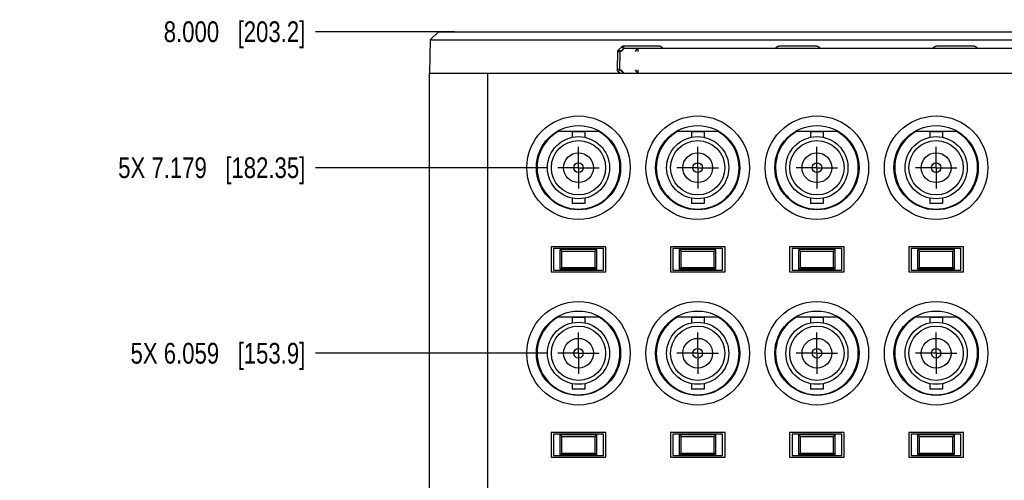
# Model space of a CAD drawing. Header units: inches. Extents: x 0 to 34, y 0 to 22.
# Tile 4 of 80: x 10.4 to 16.3, y 9.7 to 12.4. Entities that reach past the tile are written whole.
import ezdxf

# ---------------------------------------------------------------- set-up
doc = ezdxf.new("R2010")
doc.units = ezdxf.units.IN
doc.header["$LTSCALE"] = 1.87
doc.header["$MEASUREMENT"] = 0
doc.linetypes.add('CENTER', pattern=[0.6, 0.375, -0.075, 0.075, -0.075])
doc.layers.get('0').update_dxf_attribs({"linetype": 'CONTINUOUS'})
doc.layers.add('02___PRT_ALL_AXES', color=7, linetype='CONTINUOUS')
doc.layers.add('DIMENSIONS', color=7, linetype='CONTINUOUS')
doc.styles.get("Standard").update_dxf_attribs({"font": 'txt', "width": 0.8})
doc.dimstyles.new('DIMSTYLE_2', dxfattribs={"dimtxt": 0.125, "dimasz": 0.18, "dimexe": 0.18, "dimexo": 0.0625, "dimgap": 0.09, "dimtad": 0, "dimtih": 1, "dimtoh": 1, "dimdec": 3, "dimzin": 4, "dimdsep": 46, "dimtxsty": 'STANDARD', "dimblk": '_FILLED', "dimblk1": '_FILLED', "dimblk2": '_FILLED', "dimcen": 0.09, "dimadec": 0, "dimazin": 0, "dimtp": 0.01, "dimtm": 0.01, "dimtfac": 1, "dimtdec": 3, "dimtofl": 0, "dimtmove": 0, "dimatfit": 3, "dimldrblk": '_FILLED', "dimfxl": 1, "dimtolj": 1, "dimtzin": 4, "dimarcsym": 0})

# ---------------------------------------------------------------- blocks, each defined once
blk = doc.blocks.new('*D7')
at = {"layer": 'DIMENSIONS', "color": 2, "linetype": 'CONTINUOUS'}
blk.add_line((13.5644, 10.4244), (12.1645, 10.4244), dxfattribs=at)
at = {"layer": 'DIMENSIONS', "color": 2, "linetype": 'CONTINUOUS', "insert": (12.102, 10.4869), "char_height": 0.125, "width": 1.625, "attachment_point": 3, "line_spacing_factor": 0.9}
blk.add_mtext('5X 6.059{\\Ftxt.shx;\\W1.000000;\\H0.125000; }[153.9]', dxfattribs=at)
blk = doc.blocks.new('_FILLED')
at = {"color": 0, "linetype": 'BYBLOCK'}
blk.add_solid([(0, 0), (-1, 0.174), (-1, -0.174)], dxfattribs=at)
blk = doc.blocks.new('*D8')
at = {"layer": 'DIMENSIONS', "color": 2, "linetype": 'CONTINUOUS'}
blk.add_line((13.5644, 11.5444), (12.1645, 11.5444), dxfattribs=at)
at = {"layer": 'DIMENSIONS', "color": 2, "linetype": 'CONTINUOUS', "insert": (12.102, 11.6069), "char_height": 0.125, "width": 1.725, "attachment_point": 3, "line_spacing_factor": 0.9}
blk.add_mtext('5X 7.179{\\Ftxt.shx;\\W1.000000;\\H0.125000; }[182.35]', dxfattribs=at)
blk = doc.blocks.new('*D9')
at = {"layer": 'DIMENSIONS', "color": 2, "linetype": 'CONTINUOUS'}
blk.add_line((13.0029, 12.3654), (12.1645, 12.3654), dxfattribs=at)
at = {"layer": 'DIMENSIONS', "color": 2, "linetype": 'CONTINUOUS', "insert": (12.102, 12.4279), "char_height": 0.125, "width": 1.325, "attachment_point": 3, "line_spacing_factor": 0.9}
blk.add_mtext('8.000{\\Ftxt.shx;\\W1.000000;\\H0.125000; }[203.2]', dxfattribs=at)

msp = doc.modelspace()

# ---------------------------------------------------------------- linework, layer by layer
at = {"color": 7, "linetype": 'CONTINUOUS'}
for p, q in [((12.8554, 12.3154), (12.852, 12.1154)), ((12.9063, 12.3654), (12.8554, 12.3154)), ((12.8554, 12.3154), (20.1485, 12.3154)), ((12.9063, 12.3654), (20.0976, 12.3654)), ((13.9944, 12.2568), (14.013, 12.2751)), ((14.0051, 12.2462), (13.9944, 12.2568)), ((14.0051, 12.2462), (14.0237, 12.2645)), ((14.0218, 12.2626), (14.0051, 12.2462)), ((14.0122, 12.2462), (14.0253, 12.2645)), ((14.0237, 12.2645), (14.013, 12.2751)), ((14.0258, 12.2654), (14.0258, 12.2804)), ((14.0258, 12.2804), (14.2346, 12.2804)), ((14.0258, 12.2654), (18.9781, 12.2654)), ((14.0962, 12.2462), (14.1093, 12.2645)), ((14.1132, 12.2462), (14.1132, 12.2645)), ((14.9693, 12.2801), (15.1846, 12.2801)), ((15.9193, 12.2801), (16.1346, 12.2801)), ((13.9871, 12.1373), (13.9889, 12.2441)), ((14.0042, 12.2441), (13.9889, 12.2441)), ((14.0023, 12.1373), (14.0042, 12.2441)), ((14.0043, 12.2447), (14.0042, 12.2446)), ((14.0042, 12.2446), (14.0042, 12.2445)), ((14.0042, 12.2445), (14.0042, 12.2444)), ((14.0042, 12.2444), (14.0042, 12.2442)), ((14.0042, 12.2444), (14.0042, 12.2444)), ((14.0042, 12.2442), (14.0042, 12.2441)), ((14.0042, 12.2441), (14.0042, 12.2441)), ((14.0043, 12.2449), (14.0043, 12.2447)), ((14.0043, 12.2449), (14.0043, 12.2449)), ((14.0043, 12.2447), (14.0043, 12.2447)), ((14.0023, 12.1373), (13.9871, 12.1373)), ((14.0032, 12.1352), (13.9923, 12.1242)), ((14.0218, 12.1163), (14.0032, 12.1352)), ((14.0234, 12.1163), (14.0103, 12.1352)), ((14.1085, 12.1163), (14.0954, 12.1352)), ((14.1125, 12.1163), (14.1125, 12.1352)), ((12.852, 4.6154), (12.852, 12.1154)), ((12.852, 12.1154), (20.152, 12.1154)), ((13.202, 12.1154), (13.202, 4.6154)), ((14.001, 12.1154), (13.9923, 12.1242)), ((14.0218, 12.1163), (14.0209, 12.1154)), ((13.8743, 11.7624), (13.6296, 11.7624)), ((13.7135, 11.7606), (13.7135, 11.7279)), ((13.7905, 11.7606), (13.7135, 11.7606)), ((13.7905, 11.7606), (13.7905, 11.7279)), ((14.5943, 11.7624), (14.3496, 11.7624)), ((14.4335, 11.7606), (14.4335, 11.7279)), ((14.5105, 11.7606), (14.4335, 11.7606)), ((14.5105, 11.7606), (14.5105, 11.7279)), ((15.3143, 11.7624), (15.0696, 11.7624)), ((15.1535, 11.7606), (15.1535, 11.7279)), ((15.2305, 11.7606), (15.1535, 11.7606)), ((15.2305, 11.7606), (15.2305, 11.7279)), ((16.0343, 11.7624), (15.7896, 11.7624)), ((15.8735, 11.7606), (15.8735, 11.7279)), ((15.9505, 11.7606), (15.8735, 11.7606)), ((15.9505, 11.7606), (15.9505, 11.7279)), ((13.7135, 11.3609), (13.7135, 11.3281)), ((13.7905, 11.3609), (13.7905, 11.3281)), ((14.4335, 11.3609), (14.4335, 11.3281)), ((14.5105, 11.3609), (14.5105, 11.3281)), ((15.1535, 11.3609), (15.1535, 11.3281)), ((15.2305, 11.3609), (15.2305, 11.3281)), ((15.8735, 11.3609), (15.8735, 11.3281)), ((15.9505, 11.3609), (15.9505, 11.3281)), ((13.7905, 11.3281), (13.7135, 11.3281)), ((14.5105, 11.3281), (14.4335, 11.3281)), ((15.2305, 11.3281), (15.1535, 11.3281)), ((15.9505, 11.3281), (15.8735, 11.3281)), ((13.587, 11.0664), (13.587, 10.9164)), ((13.917, 11.0664), (13.587, 11.0664)), ((13.917, 10.9164), (13.917, 11.0664)), ((14.307, 11.0664), (14.307, 10.9164)), ((14.637, 11.0664), (14.307, 11.0664)), ((14.637, 10.9164), (14.637, 11.0664)), ((15.027, 11.0664), (15.027, 10.9164)), ((15.357, 11.0664), (15.027, 11.0664)), ((15.357, 10.9164), (15.357, 11.0664)), ((15.747, 11.0664), (15.747, 10.9164)), ((16.077, 11.0664), (15.747, 11.0664)), ((16.077, 10.9164), (16.077, 11.0664)), ((13.602, 11.0564), (13.602, 10.9264)), ((13.902, 11.0564), (13.602, 11.0564)), ((13.642, 10.9314), (13.642, 11.0514)), ((13.642, 11.0514), (13.652, 11.0414)), ((13.862, 11.0514), (13.642, 11.0514)), ((13.652, 10.9414), (13.652, 11.0414)), ((13.652, 11.0414), (13.852, 11.0414)), ((13.852, 11.0414), (13.862, 11.0514)), ((13.852, 10.9414), (13.852, 11.0414)), ((13.862, 10.9314), (13.862, 11.0514)), ((13.902, 10.9264), (13.902, 11.0564)), ((14.322, 11.0564), (14.322, 10.9264)), ((14.622, 11.0564), (14.322, 11.0564)), ((14.362, 10.9314), (14.362, 11.0514)), ((14.362, 11.0514), (14.372, 11.0414)), ((14.582, 11.0514), (14.362, 11.0514)), ((14.372, 10.9414), (14.372, 11.0414)), ((14.372, 11.0414), (14.572, 11.0414)), ((14.572, 11.0414), (14.582, 11.0514)), ((14.572, 10.9414), (14.572, 11.0414)), ((14.582, 10.9314), (14.582, 11.0514)), ((14.622, 10.9264), (14.622, 11.0564)), ((15.042, 11.0564), (15.042, 10.9264)), ((15.342, 11.0564), (15.042, 11.0564)), ((15.082, 10.9314), (15.082, 11.0514)), ((15.082, 11.0514), (15.092, 11.0414)), ((15.302, 11.0514), (15.082, 11.0514)), ((15.092, 10.9414), (15.092, 11.0414)), ((15.092, 11.0414), (15.292, 11.0414)), ((15.292, 11.0414), (15.302, 11.0514)), ((15.292, 10.9414), (15.292, 11.0414)), ((15.302, 10.9314), (15.302, 11.0514)), ((15.342, 10.9264), (15.342, 11.0564)), ((15.762, 11.0564), (15.762, 10.9264)), ((16.062, 11.0564), (15.762, 11.0564)), ((15.802, 10.9314), (15.802, 11.0514)), ((15.802, 11.0514), (15.812, 11.0414)), ((16.022, 11.0514), (15.802, 11.0514)), ((15.812, 10.9414), (15.812, 11.0414)), ((15.812, 11.0414), (16.012, 11.0414)), ((16.012, 11.0414), (16.022, 11.0514)), ((16.012, 10.9414), (16.012, 11.0414)), ((16.022, 10.9314), (16.022, 11.0514)), ((16.062, 10.9264), (16.062, 11.0564)), ((13.587, 10.9164), (13.917, 10.9164)), ((13.602, 10.9264), (13.902, 10.9264)), ((13.642, 10.9314), (13.652, 10.9414)), ((13.862, 10.9314), (13.642, 10.9314)), ((13.652, 10.9414), (13.852, 10.9414)), ((13.852, 10.9414), (13.862, 10.9314)), ((14.307, 10.9164), (14.637, 10.9164)), ((14.322, 10.9264), (14.622, 10.9264)), ((14.362, 10.9314), (14.372, 10.9414)), ((14.582, 10.9314), (14.362, 10.9314)), ((14.372, 10.9414), (14.572, 10.9414)), ((14.572, 10.9414), (14.582, 10.9314)), ((15.027, 10.9164), (15.357, 10.9164)), ((15.042, 10.9264), (15.342, 10.9264)), ((15.082, 10.9314), (15.092, 10.9414)), ((15.302, 10.9314), (15.082, 10.9314)), ((15.092, 10.9414), (15.292, 10.9414)), ((15.292, 10.9414), (15.302, 10.9314)), ((15.747, 10.9164), (16.077, 10.9164)), ((15.762, 10.9264), (16.062, 10.9264)), ((15.802, 10.9314), (15.812, 10.9414)), ((16.022, 10.9314), (15.802, 10.9314)), ((15.812, 10.9414), (16.012, 10.9414)), ((16.012, 10.9414), (16.022, 10.9314)), ((13.8743, 10.6424), (13.6296, 10.6424)), ((13.7135, 10.6406), (13.7135, 10.6079)), ((13.7905, 10.6406), (13.7135, 10.6406)), ((13.7905, 10.6406), (13.7905, 10.6079)), ((14.5943, 10.6424), (14.3496, 10.6424)), ((14.4335, 10.6406), (14.4335, 10.6079)), ((14.5105, 10.6406), (14.4335, 10.6406)), ((14.5105, 10.6406), (14.5105, 10.6079)), ((15.3143, 10.6424), (15.0696, 10.6424)), ((15.1535, 10.6406), (15.1535, 10.6079)), ((15.2305, 10.6406), (15.1535, 10.6406)), ((15.2305, 10.6406), (15.2305, 10.6079)), ((16.0343, 10.6424), (15.7896, 10.6424)), ((15.8735, 10.6406), (15.8735, 10.6079)), ((15.9505, 10.6406), (15.8735, 10.6406)), ((15.9505, 10.6406), (15.9505, 10.6079)), ((13.7135, 10.2409), (13.7135, 10.2081)), ((13.7905, 10.2409), (13.7905, 10.2081)), ((14.4335, 10.2409), (14.4335, 10.2081)), ((14.5105, 10.2409), (14.5105, 10.2081)), ((15.1535, 10.2409), (15.1535, 10.2081)), ((15.2305, 10.2409), (15.2305, 10.2081)), ((15.8735, 10.2409), (15.8735, 10.2081)), ((15.9505, 10.2409), (15.9505, 10.2081)), ((13.7905, 10.2081), (13.7135, 10.2081)), ((14.5105, 10.2081), (14.4335, 10.2081)), ((15.2305, 10.2081), (15.1535, 10.2081)), ((15.9505, 10.2081), (15.8735, 10.2081)), ((13.587, 9.9464), (13.587, 9.7964)), ((13.917, 9.9464), (13.587, 9.9464)), ((13.602, 9.9364), (13.602, 9.8064)), ((13.902, 9.9364), (13.602, 9.9364)), ((13.642, 9.8114), (13.642, 9.9314)), ((13.642, 9.9314), (13.652, 9.9214)), ((13.862, 9.9314), (13.642, 9.9314)), ((13.852, 9.9214), (13.862, 9.9314)), ((13.862, 9.8114), (13.862, 9.9314)), ((13.902, 9.8064), (13.902, 9.9364)), ((13.917, 9.7964), (13.917, 9.9464)), ((14.307, 9.9464), (14.307, 9.7964)), ((14.637, 9.9464), (14.307, 9.9464)), ((14.322, 9.9364), (14.322, 9.8064)), ((14.622, 9.9364), (14.322, 9.9364)), ((14.362, 9.8114), (14.362, 9.9314)), ((14.362, 9.9314), (14.372, 9.9214)), ((14.582, 9.9314), (14.362, 9.9314)), ((14.572, 9.9214), (14.582, 9.9314)), ((14.582, 9.8114), (14.582, 9.9314)), ((14.622, 9.8064), (14.622, 9.9364)), ((14.637, 9.7964), (14.637, 9.9464)), ((15.027, 9.9464), (15.027, 9.7964)), ((15.357, 9.9464), (15.027, 9.9464)), ((15.042, 9.9364), (15.042, 9.8064)), ((15.342, 9.9364), (15.042, 9.9364)), ((15.082, 9.8114), (15.082, 9.9314)), ((15.082, 9.9314), (15.092, 9.9214)), ((15.302, 9.9314), (15.082, 9.9314)), ((15.292, 9.9214), (15.302, 9.9314)), ((15.302, 9.8114), (15.302, 9.9314)), ((15.342, 9.8064), (15.342, 9.9364)), ((15.357, 9.7964), (15.357, 9.9464)), ((15.747, 9.9464), (15.747, 9.7964)), ((16.077, 9.9464), (15.747, 9.9464)), ((15.762, 9.9364), (15.762, 9.8064)), ((16.062, 9.9364), (15.762, 9.9364)), ((15.802, 9.8114), (15.802, 9.9314)), ((15.802, 9.9314), (15.812, 9.9214)), ((16.022, 9.9314), (15.802, 9.9314)), ((16.012, 9.9214), (16.022, 9.9314)), ((16.022, 9.8114), (16.022, 9.9314)), ((16.062, 9.8064), (16.062, 9.9364)), ((16.077, 9.7964), (16.077, 9.9464)), ((13.652, 9.8214), (13.652, 9.9214)), ((13.652, 9.9214), (13.852, 9.9214)), ((13.852, 9.8214), (13.852, 9.9214)), ((14.372, 9.8214), (14.372, 9.9214)), ((14.372, 9.9214), (14.572, 9.9214)), ((14.572, 9.8214), (14.572, 9.9214)), ((15.092, 9.8214), (15.092, 9.9214)), ((15.092, 9.9214), (15.292, 9.9214)), ((15.292, 9.8214), (15.292, 9.9214)), ((15.812, 9.8214), (15.812, 9.9214)), ((15.812, 9.9214), (16.012, 9.9214)), ((16.012, 9.8214), (16.012, 9.9214)), ((13.642, 9.8114), (13.652, 9.8214)), ((13.652, 9.8214), (13.852, 9.8214)), ((13.852, 9.8214), (13.862, 9.8114)), ((14.362, 9.8114), (14.372, 9.8214)), ((14.372, 9.8214), (14.572, 9.8214)), ((14.572, 9.8214), (14.582, 9.8114)), ((15.082, 9.8114), (15.092, 9.8214)), ((15.092, 9.8214), (15.292, 9.8214)), ((15.292, 9.8214), (15.302, 9.8114)), ((15.802, 9.8114), (15.812, 9.8214)), ((15.812, 9.8214), (16.012, 9.8214)), ((16.012, 9.8214), (16.022, 9.8114)), ((13.587, 9.7964), (13.917, 9.7964)), ((13.602, 9.8064), (13.902, 9.8064)), ((13.862, 9.8114), (13.642, 9.8114)), ((14.307, 9.7964), (14.637, 9.7964)), ((14.322, 9.8064), (14.622, 9.8064)), ((14.582, 9.8114), (14.362, 9.8114)), ((15.027, 9.7964), (15.357, 9.7964)), ((15.042, 9.8064), (15.342, 9.8064)), ((15.302, 9.8114), (15.082, 9.8114)), ((15.747, 9.7964), (16.077, 9.7964)), ((15.762, 9.8064), (16.062, 9.8064)), ((16.022, 9.8114), (15.802, 9.8114))]:
    msp.add_line(p, q, dxfattribs=at)
msp.add_lwpolyline([(14.0051, 12.2462), (14.005, 12.2462), (14.0049, 12.246), (14.0048, 12.2459), (14.0047, 12.2458), (14.0046, 12.2456), (14.0046, 12.2455), (14.0045, 12.2453), (14.0044, 12.2452), (14.0044, 12.245), (14.0043, 12.2449)], dxfattribs=at)
for centre, radius in [((13.752, 11.5444), 0.3125), ((14.472, 11.5444), 0.3125), ((15.192, 11.5444), 0.3125), ((15.912, 11.5444), 0.3125), ((13.752, 11.5444), 0.2545), ((14.472, 11.5444), 0.2545), ((15.192, 11.5444), 0.2545), ((15.912, 11.5444), 0.2545), ((13.752, 11.5444), 0.1875), ((14.472, 11.5444), 0.1875), ((15.192, 11.5444), 0.1875), ((15.912, 11.5444), 0.1875), ((13.752, 11.5444), 0.164), ((14.472, 11.5444), 0.164), ((15.192, 11.5444), 0.164), ((15.912, 11.5444), 0.164), ((13.752, 11.5444), 0.09), ((14.472, 11.5444), 0.09), ((15.192, 11.5444), 0.09), ((15.912, 11.5444), 0.09), ((13.752, 11.5444), 0.029), ((14.472, 11.5444), 0.029), ((15.192, 11.5444), 0.029), ((15.912, 11.5444), 0.029), ((13.752, 10.4244), 0.3125), ((14.472, 10.4244), 0.3125), ((15.192, 10.4244), 0.3125), ((15.912, 10.4244), 0.3125), ((13.752, 10.4244), 0.2545), ((14.472, 10.4244), 0.2545), ((15.192, 10.4244), 0.2545), ((15.912, 10.4244), 0.2545), ((13.752, 10.4244), 0.1875), ((13.752, 10.4244), 0.164), ((14.472, 10.4244), 0.1875), ((14.472, 10.4244), 0.164), ((15.192, 10.4244), 0.1875), ((15.192, 10.4244), 0.164), ((15.912, 10.4244), 0.1875), ((15.912, 10.4244), 0.164), ((13.752, 10.4244), 0.09), ((14.472, 10.4244), 0.09), ((15.192, 10.4244), 0.09), ((15.912, 10.4244), 0.09), ((13.752, 10.4244), 0.029), ((14.472, 10.4244), 0.029), ((15.192, 10.4244), 0.029), ((15.912, 10.4244), 0.029)]:
    msp.add_circle(centre, radius, dxfattribs=at)
for centre, radius, start, end in [((14.0258, 12.2624), 0.003, 90, 134.49171), ((14.0072, 12.2441), 0.003, 134.49998, 179), ((14.0053, 12.1373), 0.003, 179, 224.44038), ((14.0239, 12.1184), 0.003, 224.5, 270), ((13.752, 11.5444), 0.25, 119.30811, 60.69189), ((14.472, 11.5444), 0.25, 119.30811, 60.69189), ((15.192, 11.5444), 0.25, 119.30811, 60.69189), ((15.912, 11.5444), 0.25, 119.30811, 60.69189), ((13.752, 10.4244), 0.25, 119.30811, 60.69189), ((14.472, 10.4244), 0.25, 119.30811, 60.69189), ((15.192, 10.4244), 0.25, 119.30811, 60.69189), ((15.912, 10.4244), 0.25, 119.30811, 60.69189)]:
    msp.add_arc(centre, radius, start, end, dxfattribs=at)
for points, knots in [([(13.9889, 12.2441), (13.9889, 12.2442), (13.9889, 12.2443), (13.9889, 12.2445), (13.9889, 12.2446), (13.9889, 12.2448), (13.9889, 12.2449), (13.9889, 12.245), (13.989, 12.2451), (13.989, 12.2452), (13.989, 12.2454), (13.989, 12.2455), (13.989, 12.2457), (13.989, 12.2459), (13.9891, 12.2461), (13.9891, 12.2463), (13.9891, 12.2466), (13.9892, 12.2469), (13.9892, 12.2472), (13.9893, 12.2477), (13.9894, 12.2481), (13.9895, 12.2485), (13.9897, 12.2489), (13.9898, 12.2495), (13.99, 12.2501), (13.9902, 12.2506), (13.9904, 12.251), (13.9906, 12.2514), (13.9908, 12.252), (13.9912, 12.2526), (13.9915, 12.2533), (13.9919, 12.2538), (13.9921, 12.2541), (13.9924, 12.2545), (13.9926, 12.2549), (13.9928, 12.2552), (13.993, 12.2554), (13.9932, 12.2556), (13.9933, 12.2557), (13.9935, 12.2559), (13.9936, 12.2561), (13.9937, 12.2562), (13.9938, 12.2563), (13.9939, 12.2564), (13.994, 12.2565), (13.9941, 12.2565), (13.9942, 12.2566), (13.9943, 12.2567), (13.9943, 12.2568), (13.9944, 12.2568)], [0, 0, 0, 0, 0.015625, 0.02344, 0.031249, 0.046864, 0.05468, 0.0625, 0.07032, 0.078136, 0.085949, 0.09376, 0.109379, 0.125002, 0.140628, 0.156255, 0.17188, 0.187505, 0.218753, 0.250003, 0.281252, 0.312501, 0.343751, 0.375, 0.437496, 0.468745, 0.499995, 0.531245, 0.562495, 0.624991, 0.687487, 0.718737, 0.749987, 0.781238, 0.812488, 0.84374, 0.859366, 0.874992, 0.890616, 0.906241, 0.921868, 0.937498, 0.945312, 0.953125, 0.960936, 0.968747, 0.97656, 0.984373, 1, 1, 1, 1]), ([(14.013, 12.2751), (14.013, 12.2752), (14.0131, 12.2753), (14.0132, 12.2754), (14.0133, 12.2754), (14.0134, 12.2755), (14.0135, 12.2756), (14.0135, 12.2757), (14.0137, 12.2758), (14.0138, 12.2759), (14.014, 12.276), (14.0141, 12.2762), (14.0143, 12.2763), (14.0145, 12.2765), (14.0147, 12.2766), (14.015, 12.2769), (14.0154, 12.2771), (14.0157, 12.2774), (14.0161, 12.2776), (14.0166, 12.2779), (14.0173, 12.2783), (14.0179, 12.2786), (14.0185, 12.2788), (14.0189, 12.279), (14.0193, 12.2792), (14.0198, 12.2794), (14.0204, 12.2796), (14.021, 12.2797), (14.0214, 12.2798), (14.0218, 12.2799), (14.0223, 12.28), (14.0227, 12.2801), (14.0231, 12.2802), (14.0234, 12.2802), (14.0236, 12.2803), (14.0238, 12.2803), (14.024, 12.2803), (14.0242, 12.2803), (14.0244, 12.2803), (14.0246, 12.2803), (14.0247, 12.2804), (14.0248, 12.2804), (14.0249, 12.2804), (14.025, 12.2804), (14.0252, 12.2804), (14.0253, 12.2804), (14.0255, 12.2804), (14.0256, 12.2804), (14.0257, 12.2804), (14.0258, 12.2804)], [0, 0, 0, 0, 0.015625, 0.023438, 0.031249, 0.03906, 0.04687, 0.054682, 0.062496, 0.078125, 0.093751, 0.109375, 0.124998, 0.140622, 0.156248, 0.187497, 0.218746, 0.249995, 0.281245, 0.312494, 0.374989, 0.437485, 0.468735, 0.499985, 0.531235, 0.562485, 0.624982, 0.656233, 0.687483, 0.718734, 0.749984, 0.781235, 0.812485, 0.82811, 0.843737, 0.859364, 0.874991, 0.890615, 0.906235, 0.914046, 0.921859, 0.929676, 0.937496, 0.945317, 0.953133, 0.968749, 0.976559, 0.984374, 1, 1, 1, 1]), ([(14.2346, 12.2804), (14.2348, 12.2804), (14.2351, 12.2804), (14.2356, 12.2803), (14.2361, 12.2803), (14.2366, 12.2803), (14.2371, 12.2803), (14.2377, 12.2802), (14.2385, 12.2801), (14.2395, 12.28), (14.2408, 12.2797), (14.2424, 12.2793), (14.2443, 12.2788), (14.2461, 12.2781), (14.2476, 12.2774), (14.2488, 12.2768), (14.2497, 12.2763), (14.2505, 12.2758), (14.2516, 12.2751), (14.253, 12.2742), (14.2545, 12.2729), (14.2559, 12.2716), (14.2573, 12.2702), (14.2583, 12.2689), (14.2591, 12.2678), (14.2599, 12.2668), (14.2604, 12.2659), (14.2607, 12.2654)], [0, 0, 0, 0, 0.015627, 0.031255, 0.046883, 0.06251, 0.078137, 0.093765, 0.125018, 0.156272, 0.187526, 0.250025, 0.312524, 0.375023, 0.437521, 0.468774, 0.500026, 0.531279, 0.562532, 0.625028, 0.687523, 0.750018, 0.812512, 0.875006, 0.906257, 0.937507, 1, 1, 1, 1]), ([(14.9435, 12.2654), (14.9438, 12.2659), (14.9443, 12.2667), (14.9451, 12.2678), (14.9459, 12.2688), (14.9469, 12.2701), (14.9482, 12.2715), (14.9497, 12.2728), (14.9512, 12.274), (14.9525, 12.275), (14.9536, 12.2757), (14.9544, 12.2762), (14.9553, 12.2766), (14.9564, 12.2772), (14.9579, 12.2779), (14.9598, 12.2786), (14.9616, 12.2791), (14.9632, 12.2795), (14.9645, 12.2797), (14.9654, 12.2799), (14.9662, 12.2799), (14.9669, 12.28), (14.9674, 12.28), (14.9679, 12.2801), (14.9685, 12.2801), (14.969, 12.2801), (14.9693, 12.2801)], [0, 0, 0, 0, 0.062493, 0.093743, 0.124994, 0.187488, 0.249982, 0.312477, 0.374973, 0.437469, 0.468722, 0.499974, 0.531227, 0.56248, 0.624978, 0.687477, 0.749976, 0.812475, 0.843729, 0.874983, 0.906236, 0.921864, 0.937491, 0.953118, 0.968746, 1, 1, 1, 1]), ([(15.1846, 12.2801), (15.1849, 12.2801), (15.1854, 12.2801), (15.1861, 12.2801), (15.1865, 12.28), (15.187, 12.28), (15.1877, 12.2799), (15.1885, 12.2799), (15.1894, 12.2797), (15.1907, 12.2795), (15.1923, 12.2791), (15.1942, 12.2786), (15.196, 12.2779), (15.1975, 12.2772), (15.1986, 12.2766), (15.1995, 12.2762), (15.2003, 12.2757), (15.2014, 12.275), (15.2027, 12.274), (15.2042, 12.2728), (15.2057, 12.2715), (15.207, 12.2701), (15.208, 12.2688), (15.2088, 12.2678), (15.2096, 12.2667), (15.2101, 12.2659), (15.2104, 12.2654)], [0, 0, 0, 0, 0.031254, 0.046882, 0.062509, 0.078136, 0.093764, 0.125017, 0.156271, 0.187525, 0.250024, 0.312523, 0.375022, 0.43752, 0.468773, 0.500026, 0.531278, 0.562531, 0.625027, 0.687523, 0.750018, 0.812512, 0.875006, 0.906257, 0.937507, 1, 1, 1, 1]), ([(15.8935, 12.2654), (15.8938, 12.2659), (15.8943, 12.2667), (15.8951, 12.2678), (15.8959, 12.2688), (15.8969, 12.2701), (15.8982, 12.2715), (15.8997, 12.2728), (15.9012, 12.274), (15.9025, 12.275), (15.9036, 12.2757), (15.9044, 12.2762), (15.9053, 12.2766), (15.9064, 12.2772), (15.9079, 12.2779), (15.9098, 12.2786), (15.9116, 12.2791), (15.9132, 12.2795), (15.9145, 12.2797), (15.9154, 12.2799), (15.9162, 12.2799), (15.9169, 12.28), (15.9174, 12.28), (15.9179, 12.2801), (15.9185, 12.2801), (15.919, 12.2801), (15.9193, 12.2801)], [0, 0, 0, 0, 0.062493, 0.093743, 0.124994, 0.187488, 0.249982, 0.312477, 0.374973, 0.437469, 0.468722, 0.499974, 0.531227, 0.56248, 0.624978, 0.687477, 0.749976, 0.812475, 0.843729, 0.874983, 0.906236, 0.921864, 0.937491, 0.953118, 0.968746, 1, 1, 1, 1]), ([(16.1346, 12.2801), (16.1349, 12.2801), (16.1354, 12.2801), (16.1361, 12.2801), (16.1365, 12.28), (16.137, 12.28), (16.1377, 12.2799), (16.1385, 12.2799), (16.1394, 12.2797), (16.1407, 12.2795), (16.1423, 12.2791), (16.1442, 12.2786), (16.146, 12.2779), (16.1475, 12.2772), (16.1486, 12.2766), (16.1495, 12.2762), (16.1503, 12.2757), (16.1514, 12.275), (16.1527, 12.274), (16.1542, 12.2728), (16.1557, 12.2715), (16.157, 12.2701), (16.158, 12.2688), (16.1588, 12.2678), (16.1596, 12.2667), (16.1601, 12.2659), (16.1604, 12.2654)], [0, 0, 0, 0, 0.031254, 0.046882, 0.062509, 0.078136, 0.093764, 0.125017, 0.156271, 0.187525, 0.250024, 0.312523, 0.375022, 0.43752, 0.468773, 0.500026, 0.531278, 0.562531, 0.625027, 0.687523, 0.750018, 0.812512, 0.875006, 0.906257, 0.937507, 1, 1, 1, 1]), ([(13.9923, 12.1242), (13.9923, 12.1243), (13.9922, 12.1243), (13.9921, 12.1244), (13.992, 12.1245), (13.9919, 12.1246), (13.9918, 12.1247), (13.9917, 12.1249), (13.9915, 12.125), (13.9914, 12.1252), (13.9912, 12.1254), (13.9911, 12.1255), (13.9909, 12.1257), (13.9908, 12.126), (13.9905, 12.1263), (13.9903, 12.1266), (13.99, 12.127), (13.9898, 12.1274), (13.9895, 12.1279), (13.9891, 12.1286), (13.9887, 12.1294), (13.9884, 12.1301), (13.9882, 12.1307), (13.9881, 12.1311), (13.9879, 12.1315), (13.9878, 12.132), (13.9877, 12.1324), (13.9875, 12.1328), (13.9874, 12.1333), (13.9873, 12.1337), (13.9873, 12.1342), (13.9872, 12.1345), (13.9872, 12.1348), (13.9871, 12.1351), (13.9871, 12.1353), (13.9871, 12.1355), (13.9871, 12.1357), (13.9871, 12.1359), (13.9871, 12.136), (13.9871, 12.1362), (13.9871, 12.1363), (13.9871, 12.1364), (13.987, 12.1365), (13.987, 12.1366), (13.987, 12.1368), (13.987, 12.1369), (13.9871, 12.1371), (13.9871, 12.1372), (13.9871, 12.1373)], [0, 0, 0, 0, 0.015627, 0.02344, 0.031252, 0.039064, 0.046876, 0.062502, 0.078132, 0.093758, 0.109383, 0.125008, 0.140634, 0.15626, 0.187511, 0.218761, 0.250012, 0.281262, 0.312513, 0.375008, 0.437504, 0.5, 0.531249, 0.562499, 0.593749, 0.624998, 0.656248, 0.687497, 0.718747, 0.749996, 0.781245, 0.812495, 0.828119, 0.843744, 0.85937, 0.874997, 0.890621, 0.898431, 0.90624, 0.921863, 0.929678, 0.937497, 0.945317, 0.953134, 0.960945, 0.968752, 0.984375, 1, 1, 1, 1])]:
    msp.add_open_spline(points, degree=3, knots=knots, dxfattribs=at)
at = {"layer": '02___PRT_ALL_AXES', "color": 7, "linetype": 'CENTER'}
for p, q in [((13.752, 11.5444), (13.752, 11.6695)), ((14.472, 11.5444), (14.472, 11.6695)), ((15.192, 11.5444), (15.192, 11.6695)), ((15.912, 11.5444), (15.912, 11.6695)), ((13.752, 11.5444), (13.6269, 11.5444)), ((13.752, 11.5444), (13.752, 11.4193)), ((13.752, 11.5444), (13.8771, 11.5444)), ((14.472, 11.5444), (14.3469, 11.5444)), ((14.472, 11.5444), (14.472, 11.4193)), ((14.472, 11.5444), (14.5971, 11.5444)), ((15.192, 11.5444), (15.0669, 11.5444)), ((15.192, 11.5444), (15.192, 11.4193)), ((15.192, 11.5444), (15.3171, 11.5444)), ((15.912, 11.5444), (15.7869, 11.5444)), ((15.912, 11.5444), (15.912, 11.4193)), ((15.912, 11.5444), (16.0371, 11.5444)), ((13.752, 10.4244), (13.752, 10.5495)), ((14.472, 10.4244), (14.472, 10.5495)), ((15.192, 10.4244), (15.192, 10.5495)), ((15.912, 10.4244), (15.912, 10.5495)), ((13.752, 10.4244), (13.6269, 10.4244)), ((13.752, 10.4244), (13.752, 10.2993)), ((13.752, 10.4244), (13.8771, 10.4244)), ((14.472, 10.4244), (14.3469, 10.4244)), ((14.472, 10.4244), (14.472, 10.2993)), ((14.472, 10.4244), (14.5971, 10.4244)), ((15.192, 10.4244), (15.0669, 10.4244)), ((15.192, 10.4244), (15.192, 10.2993)), ((15.192, 10.4244), (15.3171, 10.4244)), ((15.912, 10.4244), (15.7869, 10.4244)), ((15.912, 10.4244), (15.912, 10.2993)), ((15.912, 10.4244), (16.0371, 10.4244))]:
    msp.add_line(p, q, dxfattribs=at)

# ---------------------------------------------------------------- dimensions: what is measured, and where the dimension line sits
at = {"layer": 'DIMENSIONS', "color": 2, "linetype": 'CONTINUOUS'}
dim = msp.add_ordinate_dim(feature_location=(13.0029, 12.3654), offset=(-0.8384, 0), dtype=0, origin=(13.0654, 4.3654), dimstyle='DIMSTYLE_2', dxfattribs=at)
dim.commit()
dim.dimension.update_dxf_attribs({"geometry": '*D9', "text_midpoint": (11.1395, 12.3654)})
for feature_location, picture, middle in [((13.5644, 11.5444), '*D8', (11.0395, 11.5444)), ((13.5644, 10.4244), '*D7', (11.0895, 10.4244))]:
    dim = msp.add_ordinate_dim(feature_location=feature_location, offset=(-1.3999, 0), dtype=0, origin=(13.6269, 4.3654), text='5X <>', dimstyle='DIMSTYLE_2', dxfattribs=at)
    dim.commit()
    dim.dimension.update_dxf_attribs({"geometry": picture, "text_midpoint": middle})

doc.saveas('drawing.dxf')
